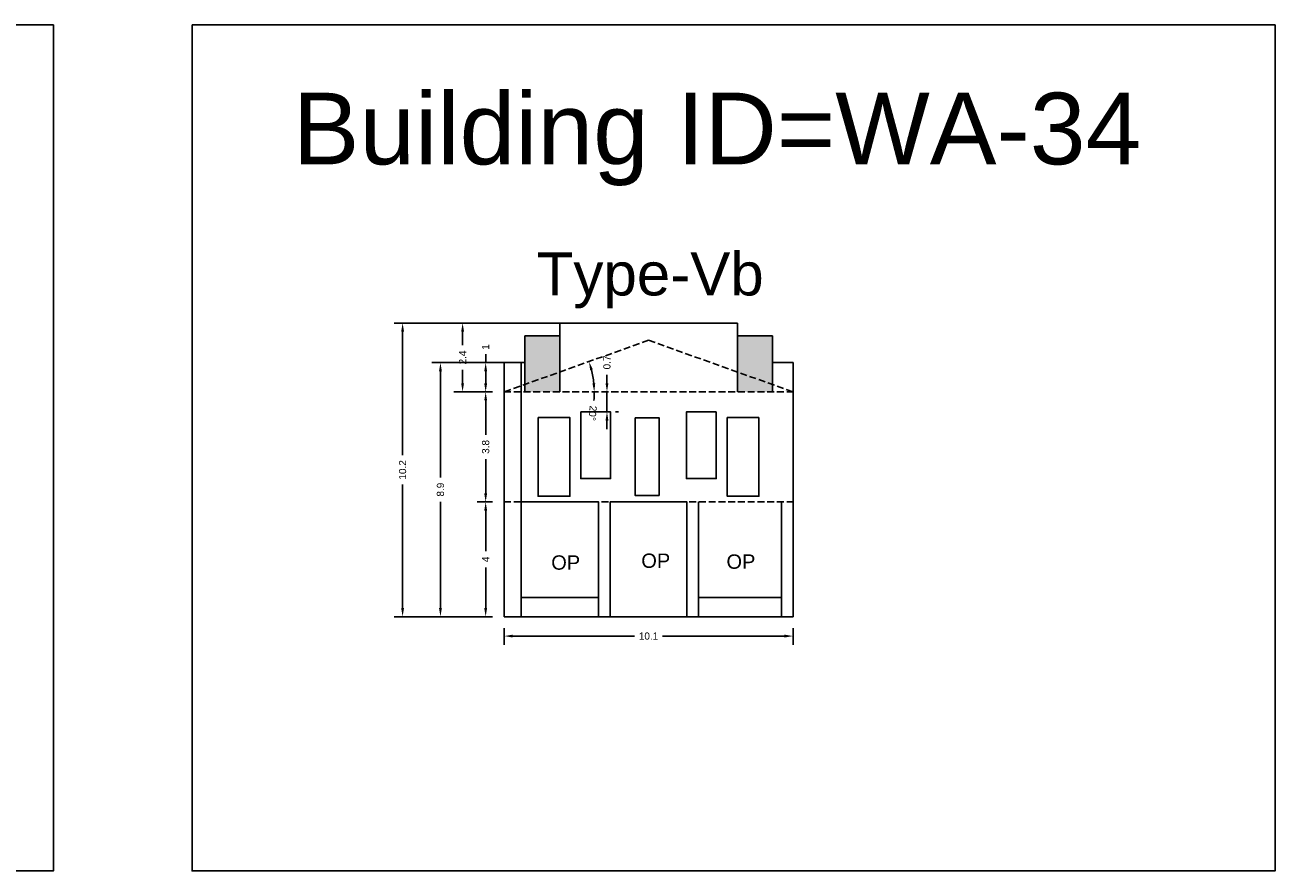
# Model space of a CAD drawing. Header units: metres. Extents: x 3416649 to 3417136, y -6712926 to -6712690.
# Tile 15 of 46: x 3416762 to 3416806, y -6712880 to -6712851. Entities that reach past the tile are written whole.
import ezdxf

# ---------------------------------------------------------------- set-up
doc = ezdxf.new("R2010")
doc.units = ezdxf.units.M
doc.linetypes.add('ACAD_ISO02W100', pattern=[15, 12, -3])
doc.layers.add('Dotted', color=7, linetype='ACAD_ISO02W100', plot=False)
doc.styles.get("Standard").update_dxf_attribs({"font": 'arial.ttf'})
doc.dimstyles.new('ISO-25', dxfattribs={"dimtxt": 0.25, "dimasz": 0.3, "dimexe": 0.3, "dimexo": 0.4, "dimgap": 0.2, "dimtad": 0, "dimdec": 1, "dimdsep": 46, "dimtxsty": 'Standard', "dimcen": 2.5, "dimadec": 0, "dimazin": 0, "dimtfac": 1, "dimtdec": 1, "dimtmove": 0, "dimatfit": 3, "dimfxl": 1, "dimarcsym": 0})

# ---------------------------------------------------------------- blocks, each defined once
blk = doc.blocks.new('*D269')
at = {"color": 0, "lineweight": -2, "transparency": 16777216}
for p, q in [((3416778.245, -6712863.339), (3416777.704, -6712863.339)), ((3416778.004, -6712863.639), (3416778.004, -6712864.832)), ((3416778.004, -6712866.879), (3416778.004, -6712865.687)), ((3416778.245, -6712867.179), (3416777.704, -6712867.179))]:
    blk.add_line(p, q, dxfattribs=at)
at = {"color": 0, "transparency": 16777216}
for points in [[(3416777.954, -6712863.639), (3416778.054, -6712863.639), (3416778.004, -6712863.339)], [(3416777.954, -6712866.879), (3416778.054, -6712866.879), (3416778.004, -6712867.179)]]:
    blk.add_solid(points, dxfattribs=at)
at = {"layer": 'Defpoints', "color": 0, "transparency": 16777216}
for p in [(3416778.004, -6712863.339), (3416778.645, -6712863.339), (3416778.645, -6712867.179)]:
    blk.add_point(p, dxfattribs=at)
at = {"color": 0, "transparency": 16777216, "insert": (3416778.004, -6712865.259), "char_height": 0.25, "attachment_point": 5, "rotation": 90}
blk.add_mtext('3.8', dxfattribs=at)
blk = doc.blocks.new('*D270')
at = {"color": 0, "lineweight": -2, "transparency": 16777216}
for p, q in [((3416778.245, -6712867.179), (3416777.704, -6712867.179)), ((3416778.004, -6712867.479), (3416778.004, -6712868.893)), ((3416778.004, -6712870.879), (3416778.004, -6712869.466)), ((3416778.245, -6712871.179), (3416777.704, -6712871.179))]:
    blk.add_line(p, q, dxfattribs=at)
at = {"color": 0, "transparency": 16777216}
for points in [[(3416777.954, -6712867.479), (3416778.054, -6712867.479), (3416778.004, -6712867.179)], [(3416777.954, -6712870.879), (3416778.054, -6712870.879), (3416778.004, -6712871.179)]]:
    blk.add_solid(points, dxfattribs=at)
at = {"layer": 'Defpoints', "color": 0, "transparency": 16777216}
for p in [(3416778.004, -6712867.179), (3416778.645, -6712867.179), (3416778.645, -6712871.179)]:
    blk.add_point(p, dxfattribs=at)
at = {"color": 0, "transparency": 16777216, "insert": (3416778.004, -6712869.179), "char_height": 0.25, "attachment_point": 5, "rotation": 90}
blk.add_mtext('4', dxfattribs=at)
blk = doc.blocks.new('*D271')
at = {"color": 0, "lineweight": -2, "transparency": 16777216}
for start, end in [(5.4658, 14.1881), (354.5342, 360)]:
    blk.add_arc((3416778.645, -6712863.339), 3.146, start, end, dxfattribs=at)
at = {"color": 0, "transparency": 16777216}
for points in [[(3416781.647, -6712862.583), (3416781.743, -6712862.554), (3416781.608, -6712862.281)], [(3416781.827, -6712863.037), (3416781.727, -6712863.042), (3416781.791, -6712863.339)]]:
    blk.add_solid(points, dxfattribs=at)
at = {"layer": 'Defpoints', "color": 0, "transparency": 16777216}
for p in [(3416783.685, -6712861.539), (3416781.709, -6712862.626), (3416778.645, -6712863.339), (3416778.645, -6712863.339), (3416788.725, -6712863.339)]:
    blk.add_point(p, dxfattribs=at)
at = {"color": 0, "transparency": 16777216, "insert": (3416781.734, -6712864.084), "char_height": 0.25, "attachment_point": 5, "rotation": 264.5342}
blk.add_mtext('20°', dxfattribs=at)
blk = doc.blocks.new('*D272')
at = {"color": 0, "lineweight": -2, "transparency": 16777216}
for p, q in [((3416778.004, -6712862.319), (3416778.004, -6712862.019)), ((3416778.845, -6712862.319), (3416777.704, -6712862.319)), ((3416778.004, -6712863.039), (3416778.004, -6712862.619)), ((3416778.245, -6712863.339), (3416777.704, -6712863.339))]:
    blk.add_line(p, q, dxfattribs=at)
at = {"color": 0, "transparency": 16777216}
for points in [[(3416777.954, -6712862.619), (3416778.054, -6712862.619), (3416778.004, -6712862.319)], [(3416777.954, -6712863.039), (3416778.054, -6712863.039), (3416778.004, -6712863.339)]]:
    blk.add_solid(points, dxfattribs=at)
at = {"layer": 'Defpoints', "color": 0, "transparency": 16777216}
for p in [(3416778.004, -6712862.319), (3416779.245, -6712862.319), (3416778.645, -6712863.339)]:
    blk.add_point(p, dxfattribs=at)
at = {"color": 0, "transparency": 16777216, "insert": (3416778.004, -6712861.773), "char_height": 0.25, "attachment_point": 5, "rotation": 90}
blk.add_mtext('1', dxfattribs=at)
blk = doc.blocks.new('*D273')
at = {"color": 0, "lineweight": -2, "transparency": 16777216}
for p, q in [((3416780.909, -6712860.939), (3416776.899, -6712860.939)), ((3416777.199, -6712861.239), (3416777.199, -6712861.71)), ((3416777.199, -6712863.039), (3416777.199, -6712862.568)), ((3416778.245, -6712863.339), (3416776.899, -6712863.339))]:
    blk.add_line(p, q, dxfattribs=at)
at = {"color": 0, "transparency": 16777216}
for points in [[(3416777.149, -6712861.239), (3416777.249, -6712861.239), (3416777.199, -6712860.939)], [(3416777.149, -6712863.039), (3416777.249, -6712863.039), (3416777.199, -6712863.339)]]:
    blk.add_solid(points, dxfattribs=at)
at = {"layer": 'Defpoints', "color": 0, "transparency": 16777216}
for p in [(3416777.199, -6712860.939), (3416781.309, -6712860.939), (3416778.645, -6712863.339)]:
    blk.add_point(p, dxfattribs=at)
at = {"color": 0, "transparency": 16777216, "insert": (3416777.199, -6712862.139), "char_height": 0.25, "attachment_point": 5, "rotation": 90}
blk.add_mtext('2.4', dxfattribs=at)
blk = doc.blocks.new('*D274')
at = {"color": 0, "lineweight": -2, "transparency": 16777216}
for p, q in [((3416778.645, -6712871.579), (3416778.645, -6712872.156)), ((3416788.725, -6712871.579), (3416788.725, -6712872.156)), ((3416778.945, -6712871.856), (3416783.196, -6712871.856)), ((3416788.425, -6712871.856), (3416784.174, -6712871.856))]:
    blk.add_line(p, q, dxfattribs=at)
at = {"color": 0, "transparency": 16777216}
for points in [[(3416778.945, -6712871.806), (3416778.945, -6712871.906), (3416778.645, -6712871.856)], [(3416788.425, -6712871.806), (3416788.425, -6712871.906), (3416788.725, -6712871.856)]]:
    blk.add_solid(points, dxfattribs=at)
at = {"layer": 'Defpoints', "color": 0, "transparency": 16777216}
for p in [(3416778.645, -6712871.179), (3416788.725, -6712871.179), (3416788.725, -6712871.856)]:
    blk.add_point(p, dxfattribs=at)
at = {"color": 0, "transparency": 16777216, "insert": (3416783.685, -6712871.856), "char_height": 0.25, "attachment_point": 5}
blk.add_mtext('10.1', dxfattribs=at)
blk = doc.blocks.new('*D275')
at = {"color": 0, "lineweight": -2, "transparency": 16777216}
for p, q in [((3416778.445, -6712862.319), (3416776.126, -6712862.319)), ((3416776.426, -6712862.619), (3416776.426, -6712866.321)), ((3416776.426, -6712870.879), (3416776.426, -6712867.177)), ((3416778.245, -6712871.179), (3416776.126, -6712871.179))]:
    blk.add_line(p, q, dxfattribs=at)
at = {"color": 0, "transparency": 16777216}
for points in [[(3416776.376, -6712862.619), (3416776.476, -6712862.619), (3416776.426, -6712862.319)], [(3416776.376, -6712870.879), (3416776.476, -6712870.879), (3416776.426, -6712871.179)]]:
    blk.add_solid(points, dxfattribs=at)
at = {"layer": 'Defpoints', "color": 0, "transparency": 16777216}
for p in [(3416776.426, -6712862.319), (3416778.845, -6712862.319), (3416778.645, -6712871.179)]:
    blk.add_point(p, dxfattribs=at)
at = {"color": 0, "transparency": 16777216, "insert": (3416776.426, -6712866.749), "char_height": 0.25, "attachment_point": 5, "rotation": 90}
blk.add_mtext('8.9', dxfattribs=at)
blk = doc.blocks.new('*D276')
at = {"color": 0, "lineweight": -2, "transparency": 16777216}
for p, q in [((3416782.968, -6712860.939), (3416774.807, -6712860.939)), ((3416775.107, -6712861.239), (3416775.107, -6712865.548)), ((3416775.107, -6712870.879), (3416775.107, -6712866.571)), ((3416778.245, -6712871.179), (3416774.807, -6712871.179))]:
    blk.add_line(p, q, dxfattribs=at)
at = {"color": 0, "transparency": 16777216}
for points in [[(3416775.057, -6712861.239), (3416775.157, -6712861.239), (3416775.107, -6712860.939)], [(3416775.057, -6712870.879), (3416775.157, -6712870.879), (3416775.107, -6712871.179)]]:
    blk.add_solid(points, dxfattribs=at)
at = {"layer": 'Defpoints', "color": 0, "transparency": 16777216}
for p in [(3416775.107, -6712860.939), (3416783.368, -6712860.939), (3416778.645, -6712871.179)]:
    blk.add_point(p, dxfattribs=at)
at = {"color": 0, "transparency": 16777216, "insert": (3416775.107, -6712866.059), "char_height": 0.25, "attachment_point": 5, "rotation": 90}
blk.add_mtext('10.2', dxfattribs=at)
blk = doc.blocks.new('*D277')
at = {"color": 0, "lineweight": -2, "transparency": 16777216}
for p, q in [((3416782.235, -6712863.039), (3416782.235, -6712862.739)), ((3416782.235, -6712864.039), (3416782.235, -6712863.339)), ((3416782.635, -6712863.339), (3416782.535, -6712863.339)), ((3416782.235, -6712864.339), (3416782.235, -6712864.639)), ((3416782.635, -6712864.039), (3416782.535, -6712864.039))]:
    blk.add_line(p, q, dxfattribs=at)
at = {"color": 0, "transparency": 16777216}
for points in [[(3416782.185, -6712863.039), (3416782.285, -6712863.039), (3416782.235, -6712863.339)], [(3416782.185, -6712864.339), (3416782.285, -6712864.339), (3416782.235, -6712864.039)]]:
    blk.add_solid(points, dxfattribs=at)
at = {"layer": 'Defpoints', "color": 0, "transparency": 16777216}
for p in [(3416782.235, -6712863.339), (3416782.235, -6712863.339), (3416782.235, -6712864.039)]:
    blk.add_point(p, dxfattribs=at)
at = {"color": 0, "transparency": 16777216, "insert": (3416782.235, -6712862.312), "char_height": 0.25, "attachment_point": 5, "rotation": 90}
blk.add_mtext('0.7', dxfattribs=at)

msp = doc.modelspace()

# ---------------------------------------------------------------- hatches: boundary and pattern name
h = msp.add_hatch(color=256)
h.dxf.hatch_style = 1
h.paths.add_polyline_path([(3416786.785, -6712863.339), (3416788.005, -6712863.339), (3416788.005, -6712861.389), (3416786.785, -6712861.389)])
h.paths.add_polyline_path([(3416779.365, -6712863.339), (3416780.585, -6712863.339), (3416780.585, -6712861.389), (3416779.365, -6712861.389)])

# ---------------------------------------------------------------- linework, layer by layer
for points in [[(3416725.15, -6712850.542), (3416762.926, -6712850.542), (3416762.926, -6712880.049), (3416725.15, -6712880.049)], [(3416767.761, -6712850.542), (3416805.537, -6712850.542), (3416805.537, -6712880.049), (3416767.761, -6712880.049)], [(3416779.833, -6712864.234), (3416780.94, -6712864.234), (3416780.94, -6712866.979), (3416779.833, -6712866.979)], [(3416781.322, -6712864.039), (3416782.363, -6712864.039), (3416782.363, -6712866.36), (3416781.322, -6712866.36)], [(3416783.213, -6712864.239), (3416784.053, -6712864.239), (3416784.053, -6712866.951), (3416783.213, -6712866.951)], [(3416786.048, -6712864.039), (3416785.007, -6712864.039), (3416785.007, -6712866.36), (3416786.048, -6712866.36)], [(3416787.537, -6712864.234), (3416786.43, -6712864.234), (3416786.43, -6712866.979), (3416787.537, -6712866.979)], [(3416779.245, -6712867.179), (3416781.945, -6712867.179), (3416781.945, -6712870.51), (3416779.245, -6712870.51)], [(3416782.345, -6712867.179), (3416785.025, -6712867.179), (3416785.025, -6712871.179), (3416782.345, -6712871.179)]]:
    msp.add_lwpolyline(points, close=True)
for points in [[(3416780.585, -6712860.939), (3416786.785, -6712860.939)], [(3416780.585, -6712863.339), (3416780.585, -6712860.939)], [(3416786.785, -6712863.339), (3416786.785, -6712860.939)], [(3416779.365, -6712863.339), (3416779.365, -6712861.389)], [(3416779.365, -6712861.389), (3416780.585, -6712861.389)], [(3416786.785, -6712861.389), (3416788.005, -6712861.389)], [(3416788.005, -6712863.339), (3416788.005, -6712861.389)], [(3416778.645, -6712862.319), (3416779.365, -6712862.319)], [(3416778.645, -6712871.179), (3416778.645, -6712862.319)], [(3416779.245, -6712871.179), (3416779.245, -6712862.319)], [(3416788.005, -6712862.319), (3416788.725, -6712862.319)], [(3416788.725, -6712871.179), (3416788.725, -6712862.319)], [(3416781.945, -6712871.179), (3416781.945, -6712867.179)], [(3416782.345, -6712871.179), (3416782.345, -6712867.179)], [(3416785.025, -6712871.179), (3416785.025, -6712867.179)], [(3416785.425, -6712871.179), (3416785.425, -6712867.179)], [(3416788.325, -6712871.179), (3416788.325, -6712867.179)], [(3416779.245, -6712870.51), (3416781.945, -6712870.51)], [(3416785.425, -6712870.51), (3416788.325, -6712870.51)], [(3416778.645, -6712871.179), (3416788.725, -6712871.179)]]:
    msp.add_lwpolyline(points)
at = {"layer": 'Dotted', "ltscale": 0.02}
for points in [[(3416783.685, -6712861.539), (3416778.645, -6712863.339)], [(3416783.685, -6712861.539), (3416788.725, -6712863.339)], [(3416778.645, -6712863.339), (3416788.725, -6712863.339)], [(3416778.645, -6712867.179), (3416788.725, -6712867.179)]]:
    msp.add_lwpolyline(points, dxfattribs=at)

# ---------------------------------------------------------------- texts
at = {"attachment_point": 1}
for s, heights, insert, char_height in [('Building ID=WA-34', [0.517], (3416771.271, -6712852.903), 2.5), ('Type-Vb ', [0.517], (3416779.784, -6712858.475), 1.5), ('OP', [0], (3416780.291, -6712869.04), 0.5), ('OP', [0], (3416783.432, -6712868.977), 0.5), ('OP', [0], (3416786.403, -6712869.008), 0.5)]:
    msp.add_mtext_dynamic_manual_height_columns(s, width=67.86454, gutter_width=12.5, heights=heights, dxfattribs=dict(at, insert=insert, char_height=char_height))

# ---------------------------------------------------------------- dimensions: what is measured, and where the dimension line sits
for base, p1, p2, picture, middle in [((3416775.107, -6712860.939), (3416778.645, -6712871.179), (3416783.368, -6712860.939), '*D276', (3416775.107, -6712866.059)), ((3416777.199, -6712860.939), (3416778.645, -6712863.339), (3416781.309, -6712860.939), '*D273', (3416777.199, -6712862.139)), ((3416778.004, -6712862.319), (3416778.645, -6712863.339), (3416779.245, -6712862.319), '*D272', (3416778.004, -6712861.773)), ((3416782.235, -6712863.339), (3416782.235, -6712864.039), (3416782.235, -6712863.339), '*D277', (3416782.235, -6712862.312)), ((3416776.426, -6712862.319), (3416778.645, -6712871.179), (3416778.845, -6712862.319), '*D275', (3416776.426, -6712866.749)), ((3416778.004, -6712863.339), (3416778.645, -6712867.179), (3416778.645, -6712863.339), '*D269', (3416778.004, -6712865.259)), ((3416778.004, -6712867.179), (3416778.645, -6712871.179), (3416778.645, -6712867.179), '*D270', (3416778.004, -6712869.179))]:
    dim = msp.add_linear_dim(base=base, p1=p1, p2=p2, angle=90, dimstyle='ISO-25')
    dim.commit()
    dim.dimension.update_dxf_attribs({"geometry": picture, "text_midpoint": middle})
dim = msp.add_angular_dim_2l(base=(3416781.709, -6712862.626), line1=((3416778.645, -6712863.339), (3416788.725, -6712863.339)), line2=((3416783.685, -6712861.539), (3416778.645, -6712863.339)), dimstyle='ISO-25')
dim.commit()
dim.dimension.update_dxf_attribs({"geometry": '*D271', "text_midpoint": (3416781.734, -6712864.084)})
dim = msp.add_linear_dim(base=(3416788.725, -6712871.856), p1=(3416778.645, -6712871.179), p2=(3416788.725, -6712871.179), dimstyle='ISO-25')
dim.commit()
dim.dimension.update_dxf_attribs({"geometry": '*D274', "text_midpoint": (3416783.685, -6712871.856)})

doc.saveas('drawing.dxf')
